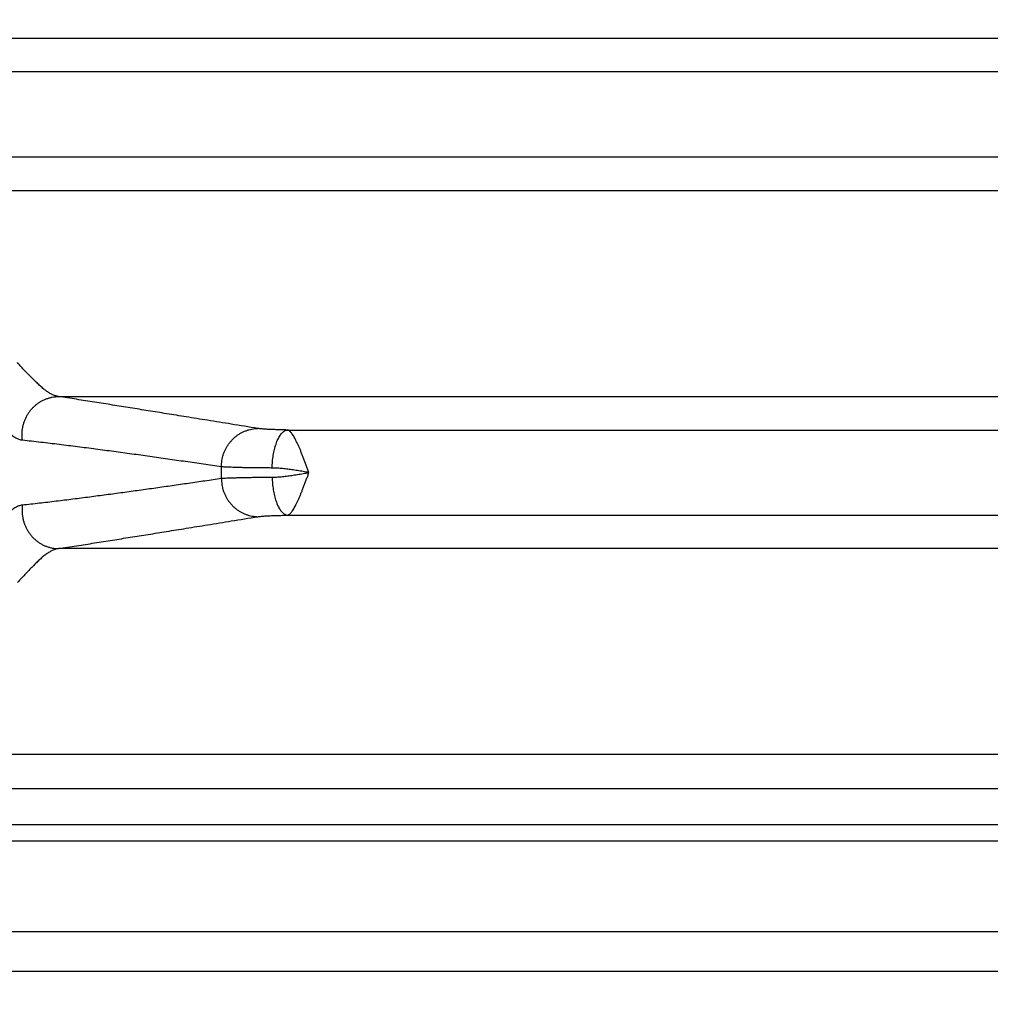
# Model space of a CAD drawing. Header units: inches. Extents: x 0 to 34, y 0 to 22.
# Tile 4 of 47: x 7.1 to 8.2, y 4.9 to 6. Entities that reach past the tile are written whole.
import ezdxf

# ---------------------------------------------------------------- set-up
doc = ezdxf.new("R2010")
doc.units = ezdxf.units.IN
doc.header["$LTSCALE"] = 1.87
doc.header["$MEASUREMENT"] = 0
doc.layers.get('0').update_dxf_attribs({"linetype": 'CONTINUOUS'})
doc.layers.add('DIMENSIONS', color=7, linetype='CONTINUOUS')
doc.styles.get("Standard").update_dxf_attribs({"font": 'txt', "width": 0.8})
doc.dimstyles.new('DIMSTYLE_1', dxfattribs={"dimtxt": 0.125, "dimasz": 0.18, "dimexe": 0.18, "dimexo": 0.0625, "dimgap": 0.09, "dimtad": 0, "dimtih": 1, "dimtoh": 1, "dimdec": 3, "dimzin": 4, "dimdsep": 46, "dimtxsty": 'STANDARD', "dimblk": '_FILLED', "dimblk1": '_FILLED', "dimblk2": '_FILLED', "dimcen": 0.09, "dimadec": 0, "dimazin": 0, "dimtp": 0.01, "dimtm": 0.01, "dimtfac": 1, "dimtdec": 3, "dimtofl": 0, "dimtmove": 0, "dimatfit": 3, "dimldrblk": '_FILLED', "dimfxl": 1, "dimtolj": 1, "dimtzin": 4, "dimarcsym": 0})

# ---------------------------------------------------------------- blocks, each defined once
blk = doc.blocks.new('_FILLED')
at = {"color": 0, "linetype": 'BYBLOCK'}
blk.add_solid([(0, 0), (-1, 0.1736), (-1, -0.1736)], dxfattribs=at)
blk = doc.blocks.new('*D0')
at = {"layer": 'DIMENSIONS', "color": 2, "linetype": 'CONTINUOUS'}
for p, q in [((8.4282, 6.5056), (8.4282, 4.0832)), ((6.6937, 4.9956), (6.6937, 4.0832)), ((6.6937, 4.2082), (6.3337, 4.2082)), ((8.4282, 4.2082), (8.7882, 4.2082))]:
    blk.add_line(p, q, dxfattribs=at)
at = {"layer": 'DIMENSIONS', "color": 2, "linetype": 'CONTINUOUS', "xscale": 0.18, "yscale": 0.18, "zscale": 0.18}
blk.add_blockref('_FILLED', (6.6937, 4.2082), dxfattribs=at)
at = {"layer": 'DIMENSIONS', "color": 2, "linetype": 'CONTINUOUS', "xscale": 0.18, "yscale": 0.18, "zscale": 0.18, "rotation": 180}
blk.add_blockref('_FILLED', (8.4282, 4.2082), dxfattribs=at)
at = {"layer": 'DIMENSIONS', "color": 2, "linetype": 'CONTINUOUS', "width": 0.8}
for s, p in [('[', (7.5034, 4.1457)), (']', (8.1034, 4.1457)), ('1.735', (6.8784, 4.1457)), ('44.06', (7.6034, 4.1457))]:
    blk.add_text(s, height=0.125, dxfattribs=at).set_placement(p)
blk = doc.blocks.new('*D1')
at = {"layer": 'DIMENSIONS', "color": 2, "linetype": 'CONTINUOUS'}
for p, q in [((6.6937, 4.9956), (6.6937, 3.3332)), ((10.1627, 4.9956), (10.1627, 3.3332)), ((6.6937, 3.4582), (7.633, 3.4582)), ((10.1627, 3.4582), (9.083, 3.4582))]:
    blk.add_line(p, q, dxfattribs=at)
at = {"layer": 'DIMENSIONS', "color": 2, "linetype": 'CONTINUOUS', "xscale": 0.18, "yscale": 0.18, "zscale": 0.18, "rotation": 180}
blk.add_blockref('_FILLED', (6.6937, 3.4582), dxfattribs=at)
at = {"layer": 'DIMENSIONS', "color": 2, "linetype": 'CONTINUOUS', "xscale": 0.18, "yscale": 0.18, "zscale": 0.18}
blk.add_blockref('_FILLED', (10.1627, 3.4582), dxfattribs=at)
at = {"layer": 'DIMENSIONS', "color": 2, "linetype": 'CONTINUOUS', "width": 0.8}
for s, p in [('[', (8.3205, 3.3957)), (']', (8.9205, 3.3957)), ('3.469', (7.6955, 3.3957)), ('88.11', (8.4205, 3.3957))]:
    blk.add_text(s, height=0.125, dxfattribs=at).set_placement(p)

msp = doc.modelspace()

# ---------------------------------------------------------------- linework, layer by layer
at = {"color": 7, "linetype": 'CONTINUOUS'}
for p, q in [((10.1136, 5.9871), (6.7428, 5.9871)), ((10.0465, 5.9501), (6.8099, 5.9501)), ((10.0465, 5.8562), (6.8099, 5.8562)), ((6.7428, 5.8193), (10.1136, 5.8193)), ((7.1471, 5.5921), (9.7093, 5.5921)), ((7.3997, 5.5551), (9.4567, 5.5551)), ((7.3997, 5.4612), (9.4567, 5.4612)), ((9.7093, 5.4243), (7.1471, 5.4243)), ((10.1136, 5.1971), (6.7428, 5.1971)), ((6.8374, 5.1598), (10.0189, 5.1598)), ((6.8374, 5.1199), (10.0189, 5.1199)), ((6.7375, 5.1019), (10.1188, 5.1019)), ((6.8374, 5.002), (10.0189, 5.002)), ((6.7936, 4.9582), (10.0628, 4.9582))]:
    msp.add_line(p, q, dxfattribs=at)
msp.add_arc((6.8917, 5.5082), 0.435, 359.1688, 0.8312, dxfattribs=at)
for points, knots in [([(7.1108, 5.6196), (7.1098, 5.6207), (7.1077, 5.6226), (7.105, 5.6262), (7.1028, 5.6283), (7.1017, 5.6294)], [0, 0, 0, 0, 0.322357, 0.651138, 1, 1, 1, 1]), ([(7.1471, 5.5921), (7.1461, 5.5922), (7.144, 5.5926), (7.1408, 5.5938), (7.1375, 5.5955), (7.1342, 5.5977), (7.1307, 5.6003), (7.127, 5.6035), (7.1233, 5.6071), (7.1193, 5.611), (7.1152, 5.6153), (7.1123, 5.6181), (7.1108, 5.6196)], [0, 0, 0, 0, 0.066164, 0.138047, 0.216847, 0.303548, 0.398704, 0.502519, 0.614911, 0.735486, 0.86365, 1, 1, 1, 1]), ([(7.1073, 5.5438), (7.1071, 5.545), (7.1069, 5.5473), (7.1068, 5.5509), (7.107, 5.5545), (7.1076, 5.558), (7.1084, 5.5615), (7.1095, 5.5649), (7.1109, 5.5683), (7.1125, 5.5714), (7.1144, 5.5744), (7.1166, 5.5773), (7.1189, 5.5799), (7.1215, 5.5823), (7.1243, 5.5845), (7.1272, 5.5865), (7.1303, 5.5881), (7.1335, 5.5895), (7.1368, 5.5906), (7.1402, 5.5914), (7.1436, 5.5919), (7.1459, 5.5921), (7.1471, 5.5921)], [0, 0, 0, 0, 0.050571, 0.101211, 0.151895, 0.202594, 0.253282, 0.303932, 0.354517, 0.405013, 0.455398, 0.505654, 0.555766, 0.605722, 0.655516, 0.705147, 0.754618, 0.803937, 0.853116, 0.902172, 0.951125, 1, 1, 1, 1]), ([(7.367, 5.5568), (7.3572, 5.5584), (7.3387, 5.5614), (7.3124, 5.5657), (7.2886, 5.5695), (7.2667, 5.573), (7.2462, 5.5763), (7.2263, 5.5795), (7.2066, 5.5827), (7.1868, 5.5858), (7.167, 5.589), (7.1537, 5.591), (7.1471, 5.5921)], [0, 0, 0, 0, 0.133447, 0.252382, 0.359649, 0.458105, 0.550635, 0.64014, 0.729347, 0.81914, 0.909402, 1, 1, 1, 1]), ([(7.1073, 5.5438), (7.1067, 5.5438), (7.1055, 5.544), (7.1037, 5.5446), (7.1019, 5.5453), (7.1, 5.5462), (7.0981, 5.5474), (7.0961, 5.5487), (7.0941, 5.5504), (7.0928, 5.5516), (7.0921, 5.5522)], [0, 0, 0, 0, 0.100744, 0.205813, 0.316418, 0.433638, 0.55865, 0.693257, 0.839577, 1, 1, 1, 1]), ([(7.3267, 5.5145), (7.3267, 5.5156), (7.3268, 5.5179), (7.3272, 5.5214), (7.3278, 5.5248), (7.3288, 5.5281), (7.33, 5.5313), (7.3315, 5.5345), (7.3332, 5.5375), (7.3351, 5.5403), (7.3373, 5.543), (7.3396, 5.5454), (7.3422, 5.5477), (7.3449, 5.5498), (7.3478, 5.5516), (7.3508, 5.5531), (7.3539, 5.5544), (7.3571, 5.5554), (7.3604, 5.5562), (7.3637, 5.5567), (7.3659, 5.5568), (7.367, 5.5568)], [0, 0, 0, 0, 0.053337, 0.1067, 0.160065, 0.213406, 0.266698, 0.319919, 0.373046, 0.426062, 0.47895, 0.531697, 0.584295, 0.636739, 0.689029, 0.741167, 0.793162, 0.845026, 0.896774, 0.948425, 1, 1, 1, 1]), ([(7.3997, 5.5551), (7.3984, 5.5552), (7.3959, 5.5552), (7.3922, 5.5553), (7.3886, 5.5554), (7.3852, 5.5555), (7.3821, 5.5557), (7.3791, 5.5558), (7.3764, 5.5559), (7.374, 5.5561), (7.3718, 5.5563), (7.37, 5.5564), (7.3684, 5.5566), (7.3674, 5.5567), (7.367, 5.5568)], [0, 0, 0, 0, 0.117656, 0.23134, 0.340278, 0.443696, 0.540893, 0.631221, 0.71406, 0.788869, 0.855198, 0.91265, 0.960953, 1, 1, 1, 1]), ([(7.3827, 5.5132), (7.3827, 5.5144), (7.3828, 5.5168), (7.383, 5.5203), (7.3834, 5.5238), (7.3839, 5.5272), (7.3845, 5.5305), (7.3852, 5.5337), (7.386, 5.5367), (7.3869, 5.5396), (7.3878, 5.5422), (7.3889, 5.5447), (7.3901, 5.5469), (7.3913, 5.5489), (7.3926, 5.5507), (7.3939, 5.5522), (7.3953, 5.5534), (7.3967, 5.5543), (7.3982, 5.5549), (7.3992, 5.5551), (7.3997, 5.5551)], [0, 0, 0, 0, 0.074355, 0.148322, 0.221454, 0.293314, 0.363478, 0.431542, 0.497128, 0.559889, 0.619518, 0.675754, 0.728395, 0.777312, 0.822462, 0.863919, 0.901898, 0.936794, 0.969216, 1, 1, 1, 1]), ([(7.4233, 5.5082), (7.4228, 5.5095), (7.4218, 5.5122), (7.4203, 5.5162), (7.4189, 5.5201), (7.4174, 5.5239), (7.4159, 5.5276), (7.4145, 5.5312), (7.4131, 5.5346), (7.4117, 5.5378), (7.4103, 5.5408), (7.409, 5.5435), (7.4077, 5.546), (7.4065, 5.5482), (7.4052, 5.5501), (7.404, 5.5518), (7.4029, 5.5531), (7.4018, 5.5541), (7.4007, 5.5548), (7.4, 5.5551), (7.3997, 5.5551)], [0, 0, 0, 0, 0.079795, 0.159519, 0.238107, 0.315065, 0.389901, 0.462113, 0.531209, 0.596751, 0.658331, 0.715597, 0.768235, 0.815996, 0.858767, 0.896422, 0.928891, 0.956614, 0.980203, 1, 1, 1, 1]), ([(7.3267, 5.5145), (7.3201, 5.5155), (7.307, 5.5174), (7.2872, 5.5202), (7.2675, 5.5231), (7.2477, 5.5259), (7.2279, 5.5286), (7.208, 5.5313), (7.188, 5.534), (7.168, 5.5366), (7.1478, 5.5391), (7.1276, 5.5415), (7.114, 5.543), (7.1073, 5.5438)], [0, 0, 0, 0, 0.090107, 0.180021, 0.270002, 0.360309, 0.450965, 0.541613, 0.632313, 0.723578, 0.815464, 0.907697, 1, 1, 1, 1]), ([(7.3827, 5.5132), (7.3807, 5.5132), (7.3766, 5.5133), (7.3707, 5.5133), (7.365, 5.5134), (7.3596, 5.5135), (7.3545, 5.5135), (7.3497, 5.5136), (7.3452, 5.5137), (7.3412, 5.5138), (7.3375, 5.514), (7.3342, 5.5141), (7.3313, 5.5142), (7.3288, 5.5143), (7.3273, 5.5144), (7.3267, 5.5145)], [0, 0, 0, 0, 0.109812, 0.215768, 0.317362, 0.41411, 0.505554, 0.591256, 0.670807, 0.743828, 0.809971, 0.868924, 0.920407, 0.96417, 1, 1, 1, 1]), ([(7.4233, 5.5082), (7.4212, 5.5085), (7.4169, 5.5093), (7.4106, 5.5103), (7.4045, 5.5113), (7.3985, 5.5121), (7.3929, 5.5127), (7.3877, 5.5131), (7.3843, 5.5132), (7.3827, 5.5132)], [0, 0, 0, 0, 0.159159, 0.315972, 0.468877, 0.615964, 0.754953, 0.883543, 1, 1, 1, 1]), ([(7.3827, 5.5031), (7.3843, 5.5031), (7.3877, 5.5032), (7.3929, 5.5036), (7.3985, 5.5043), (7.4045, 5.5051), (7.4106, 5.506), (7.4169, 5.5071), (7.4212, 5.5078), (7.4233, 5.5082)], [0, 0, 0, 0, 0.116323, 0.244884, 0.383913, 0.531007, 0.683967, 0.840809, 1, 1, 1, 1]), ([(7.3997, 5.4612), (7.4, 5.4613), (7.4008, 5.4615), (7.4018, 5.4622), (7.4029, 5.4632), (7.404, 5.4646), (7.4052, 5.4662), (7.4065, 5.4681), (7.4077, 5.4703), (7.409, 5.4728), (7.4103, 5.4756), (7.4117, 5.4786), (7.4131, 5.4818), (7.4145, 5.4852), (7.416, 5.4887), (7.4174, 5.4925), (7.4189, 5.4963), (7.4203, 5.5002), (7.4219, 5.5042), (7.4228, 5.5069), (7.4233, 5.5082)], [0, 0, 0, 0, 0.01979, 0.04334, 0.070898, 0.10334, 0.141009, 0.183718, 0.231441, 0.284043, 0.341252, 0.402767, 0.468239, 0.537277, 0.609462, 0.684309, 0.761282, 0.839834, 0.919423, 1, 1, 1, 1]), ([(7.1073, 5.4726), (7.1135, 5.4732), (7.1259, 5.4746), (7.1445, 5.4768), (7.163, 5.4791), (7.1814, 5.4815), (7.1997, 5.4839), (7.218, 5.4863), (7.2362, 5.4889), (7.2543, 5.4914), (7.2725, 5.494), (7.2905, 5.4966), (7.3086, 5.4992), (7.3206, 5.501), (7.3267, 5.5019)], [0, 0, 0, 0, 0.08466, 0.16933, 0.253747, 0.337643, 0.420888, 0.503872, 0.586945, 0.669916, 0.752563, 0.834999, 0.917415, 1, 1, 1, 1]), ([(7.3267, 5.5019), (7.3273, 5.5019), (7.3288, 5.502), (7.3313, 5.5021), (7.3342, 5.5023), (7.3375, 5.5024), (7.3412, 5.5025), (7.3452, 5.5026), (7.3497, 5.5027), (7.3545, 5.5028), (7.3596, 5.5029), (7.365, 5.503), (7.3707, 5.503), (7.3766, 5.5031), (7.3807, 5.5031), (7.3827, 5.5031)], [0, 0, 0, 0, 0.03583, 0.079593, 0.131076, 0.190029, 0.256173, 0.329193, 0.408744, 0.494446, 0.585889, 0.682637, 0.784231, 0.890187, 1, 1, 1, 1]), ([(7.3267, 5.5019), (7.3267, 5.5007), (7.3268, 5.4984), (7.3272, 5.495), (7.3278, 5.4916), (7.3288, 5.4882), (7.33, 5.485), (7.3315, 5.4819), (7.3332, 5.4789), (7.3351, 5.476), (7.3373, 5.4734), (7.3396, 5.4709), (7.3422, 5.4686), (7.3449, 5.4666), (7.3478, 5.4648), (7.3508, 5.4632), (7.3539, 5.4619), (7.3571, 5.4609), (7.3604, 5.4601), (7.3637, 5.4597), (7.3659, 5.4596), (7.367, 5.4595)], [0, 0, 0, 0, 0.053337, 0.106699, 0.160064, 0.213404, 0.266696, 0.319916, 0.373043, 0.426059, 0.478946, 0.531694, 0.584292, 0.636736, 0.689026, 0.741164, 0.79316, 0.845024, 0.896772, 0.948424, 1, 1, 1, 1]), ([(7.3827, 5.5031), (7.3827, 5.5019), (7.3828, 5.4996), (7.383, 5.496), (7.3834, 5.4926), (7.3839, 5.4892), (7.3845, 5.4859), (7.3852, 5.4827), (7.386, 5.4796), (7.3869, 5.4768), (7.3878, 5.4741), (7.3889, 5.4716), (7.3901, 5.4694), (7.3913, 5.4674), (7.3926, 5.4657), (7.3939, 5.4642), (7.3953, 5.463), (7.3967, 5.4621), (7.3982, 5.4615), (7.3992, 5.4613), (7.3997, 5.4612)], [0, 0, 0, 0, 0.074354, 0.14832, 0.221452, 0.293311, 0.363474, 0.431538, 0.497124, 0.559885, 0.619514, 0.675751, 0.728393, 0.77731, 0.822461, 0.863918, 0.901897, 0.936793, 0.969216, 1, 1, 1, 1]), ([(7.0921, 5.4641), (7.0927, 5.4648), (7.094, 5.4659), (7.096, 5.4675), (7.0979, 5.4689), (7.0998, 5.47), (7.1017, 5.471), (7.1036, 5.4717), (7.1054, 5.4723), (7.1066, 5.4725), (7.1073, 5.4726)], [0, 0, 0, 0, 0.152295, 0.295487, 0.429787, 0.555658, 0.67396, 0.786293, 0.894373, 1, 1, 1, 1]), ([(7.1073, 5.4726), (7.1071, 5.4714), (7.1069, 5.469), (7.1068, 5.4654), (7.107, 5.4618), (7.1076, 5.4583), (7.1084, 5.4548), (7.1095, 5.4514), (7.1109, 5.4481), (7.1125, 5.4449), (7.1144, 5.4419), (7.1166, 5.4391), (7.1189, 5.4364), (7.1215, 5.434), (7.1243, 5.4318), (7.1272, 5.4299), (7.1303, 5.4282), (7.1335, 5.4268), (7.1368, 5.4257), (7.1402, 5.4249), (7.1436, 5.4244), (7.1459, 5.4243), (7.1471, 5.4243)], [0, 0, 0, 0, 0.050572, 0.101213, 0.151897, 0.202598, 0.253287, 0.303937, 0.354522, 0.405019, 0.455405, 0.505661, 0.555772, 0.605728, 0.655523, 0.705153, 0.754624, 0.803942, 0.85312, 0.902175, 0.951127, 1, 1, 1, 1]), ([(7.1471, 5.4243), (7.1537, 5.4253), (7.167, 5.4274), (7.1868, 5.4305), (7.2066, 5.4337), (7.2263, 5.4368), (7.2462, 5.44), (7.2667, 5.4433), (7.2886, 5.4468), (7.3124, 5.4507), (7.3387, 5.4549), (7.3572, 5.458), (7.367, 5.4595)], [0, 0, 0, 0, 0.090598, 0.18086, 0.270653, 0.35986, 0.449365, 0.541895, 0.640351, 0.747618, 0.866553, 1, 1, 1, 1]), ([(7.367, 5.4595), (7.3674, 5.4596), (7.3684, 5.4597), (7.37, 5.4599), (7.3718, 5.4601), (7.374, 5.4602), (7.3764, 5.4604), (7.3791, 5.4605), (7.3821, 5.4607), (7.3852, 5.4608), (7.3886, 5.4609), (7.3922, 5.461), (7.3959, 5.4611), (7.3984, 5.4612), (7.3997, 5.4612)], [0, 0, 0, 0, 0.039047, 0.08735, 0.144802, 0.211132, 0.285941, 0.368779, 0.459108, 0.556304, 0.659722, 0.76866, 0.882344, 1, 1, 1, 1]), ([(7.1471, 5.4243), (7.1461, 5.4241), (7.144, 5.4237), (7.1409, 5.4226), (7.1377, 5.4209), (7.1344, 5.4188), (7.1309, 5.4162), (7.1273, 5.4131), (7.1236, 5.4096), (7.1196, 5.4057), (7.1155, 5.4014), (7.1111, 5.3968), (7.1065, 5.3919), (7.1033, 5.3886), (7.1017, 5.3869)], [0, 0, 0, 0, 0.050749, 0.105741, 0.165882, 0.231924, 0.304462, 0.383809, 0.470046, 0.56312, 0.662877, 0.769109, 0.881534, 1, 1, 1, 1])]:
    msp.add_open_spline(points, degree=3, knots=knots, dxfattribs=at)

# ---------------------------------------------------------------- dimensions: what is measured, and where the dimension line sits
at = {"layer": 'DIMENSIONS', "color": 2, "linetype": 'CONTINUOUS'}
for base, p1, p2, picture, middle in [((8.428184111, 4.2081686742), (6.693684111, 4.9955734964), (8.428184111, 6.5055686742), '*D0', (7.5409319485, 4.2081686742)), ((10.1627, 3.4582), (6.6937, 4.9956), (10.1627, 4.9956), '*D1', (8.358, 3.4582))]:
    dim = msp.add_linear_dim(base=base, p1=p1, p2=p2, dimstyle='DIMSTYLE_1', dxfattribs=at)
    dim.commit()
    dim.dimension.update_dxf_attribs({"geometry": picture, "text_midpoint": middle, "dimtype": 160})

doc.saveas('drawing.dxf')
